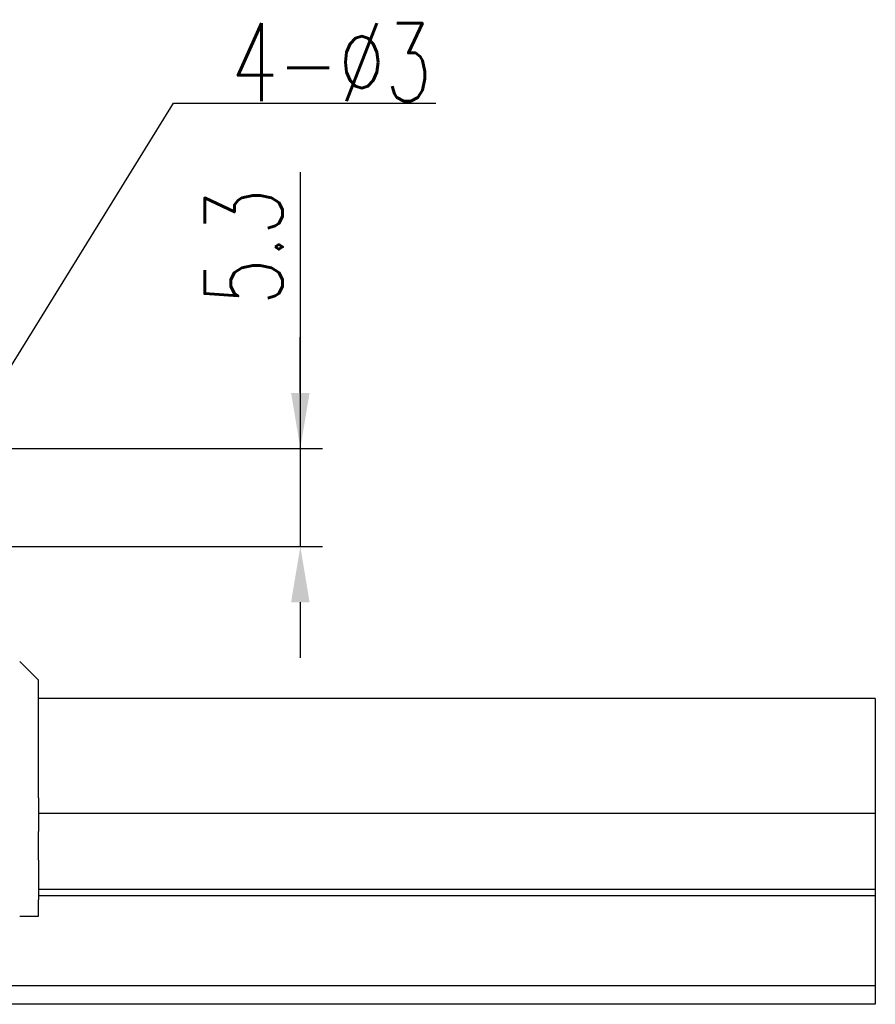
# Model space of a CAD drawing. Header units: millimetres. Extents: x 350 to 654, y 434 to 536.
# Tile 48 of 48: x 608 to 654, y 454 to 507. Entities that reach past the tile are written whole.
import ezdxf

# ---------------------------------------------------------------- set-up
doc = ezdxf.new("R2010")
doc.units = ezdxf.units.MM
doc.header["$LTSCALE"] = 0.15
doc.layers.get('0').update_dxf_attribs({"linetype": 'CONTINUOUS'})
doc.layers.get('Defpoints').update_dxf_attribs({"linetype": 'CONTINUOUS'})
doc.layers.add('2', color=7, linetype='CONTINUOUS')
doc.layers.add('DIM', color=4, linetype='CONTINUOUS')
doc.styles.add('DIM-7', font='SIMPLEX.shx', dxfattribs={"width": 0.7, "bigfont": 'chineset.shx'})
doc.dimstyles.new('CNS', dxfattribs={"dimtxt": 3.5, "dimasz": 2.5, "dimexe": 1, "dimexo": 1.5, "dimgap": 0.09, "dimtad": 0, "dimdsep": 46, "dimtxsty": 'DIM-7', "dimcen": 0.09, "dimclrd": 4, "dimclre": 4, "dimclrt": 4, "dimadec": 0, "dimazin": 0, "dimtfac": 1, "dimtix": 1, "dimtmove": 2, "dimatfit": 3, "dimfxl": 1, "dimtvp": 0.971429, "dimtolj": 1, "dimarcsym": 0})

# ---------------------------------------------------------------- blocks, each defined once
blk = doc.blocks.new('*D16')
at = {"color": 7, "lineweight": -2, "transparency": 16777216}
for p, q in [((623.311, 498.714), (623.311, 483.799)), ((623.311, 486.799), (623.311, 489.799)), ((599.158, 483.799), (624.511, 483.799)), ((623.311, 483.799), (623.311, 478.499)), ((623.311, 483.799), (623.311, 478.499)), ((605.458, 478.499), (624.511, 478.499)), ((623.311, 475.499), (623.311, 472.499))]:
    blk.add_line(p, q, dxfattribs=at)
at = {"color": 7, "transparency": 16777216}
for points in [[(622.811, 486.799), (623.811, 486.799), (623.311, 483.799)], [(622.811, 475.499), (623.811, 475.499), (623.311, 478.499)]]:
    blk.add_solid(points, dxfattribs=at)
at = {"layer": 'Defpoints', "color": 0, "transparency": 16777216}
for p in [(597.358, 483.799), (603.658, 478.499), (623.311, 478.499)]:
    blk.add_point(p, dxfattribs=at)
at = {"color": 7, "transparency": 16777216, "insert": (620.251, 494.674), "char_height": 4.2, "attachment_point": 5, "rotation": 90, "style": 'DIM-7'}
blk.add_mtext('\\A1;5.3', dxfattribs=at)

msp = doc.modelspace()

# ---------------------------------------------------------------- linework, layer by layer
at = {"layer": '2', "color": 0, "linetype": 'Continuous'}
for p, q in [((609.168, 471.289), (608.158, 472.299)), ((609.168, 470.991), (609.168, 471.289)), ((609.168, 469.308), (609.168, 470.991)), ((654.358, 470.299), (609.168, 470.299)), ((654.358, 470.299), (654.358, 470.127)), ((654.358, 470.13), (654.358, 468.613)), ((609.168, 468.616), (609.168, 469.308)), ((609.168, 467.09), (609.168, 468.616)), ((654.358, 468.613), (654.358, 468.416)), ((654.358, 468.416), (654.358, 466.89)), ((609.168, 466.488), (609.168, 467.09)), ((654.358, 466.89), (654.358, 466.692)), ((654.358, 466.692), (654.358, 464.745)), ((609.168, 464.949), (609.168, 466.488)), ((609.168, 464.949), (609.168, 463.121)), ((654.358, 464.745), (654.358, 464.584)), ((654.358, 464.584), (654.358, 464.444)), ((654.358, 464.099), (609.168, 464.099)), ((654.358, 464.444), (654.358, 464.099)), ((654.358, 464.099), (654.358, 460)), ((609.168, 461.573), (609.168, 463.121)), ((609.168, 461.573), (609.168, 459.445)), ((654.358, 460), (609.168, 460)), ((654.358, 460), (654.358, 459.656)), ((654.358, 459.656), (609.168, 459.656)), ((609.168, 458.549), (609.168, 459.445)), ((654.358, 459.656), (654.358, 457.873)), ((608.158, 458.549), (609.168, 458.549)), ((654.358, 457.872), (654.358, 457.696)), ((654.358, 457.696), (654.358, 454.799)), ((654.358, 454.799), (499.51, 454.799)), ((654.358, 454.799), (654.358, 453.799)), ((654.358, 453.799), (455.358, 453.799))]:
    msp.add_line(p, q, dxfattribs=at)

# ---------------------------------------------------------------- texts
at = {"layer": 'DIM', "color": 0, "insert": (619.568, 502.545), "char_height": 4.2, "attachment_point": 7, "style": 'DIM-7'}
msp.add_mtext('\\A1;4-%%C3', dxfattribs=at)

# ---------------------------------------------------------------- dimensions: what is measured, and where the dimension line sits
at = {"color": 0}
dim = msp.add_linear_dim(base=(623.311, 478.499), p1=(597.358, 483.799), p2=(603.658, 478.499), angle=90, dimstyle='CNS', override={"dimscale": 1.2, "dimgap": 0.8, "dimtad": 1, "dimclrd": 7, "dimclre": 7, "dimclrt": 7, "dimadec": 2, "dimazin": 2, "dimtm": 1e-09, "dimtfac": 0.6, "dimtmove": 1, "dimarcsym": 1}, dxfattribs=at)
dim.commit()
dim.dimension.update_dxf_attribs({"geometry": '*D16', "text_midpoint": (624.135, 494.674), "dimtype": 160})

# ---------------------------------------------------------------- leaders
at = {"layer": 'DIM', "color": 0, "annotation_type": 0, "has_hookline": 1, "hookline_direction": 0, "text_width": 11.06}
msp.add_leader([(601.658, 478.499), (616.46, 502.437), (619.46, 502.437)], dimstyle='CNS', override={"dimscale": 1.2, "dimgap": 0.09, "dimtad": 1, "dimclrd": 7}, dxfattribs=at)

doc.saveas('drawing.dxf')
